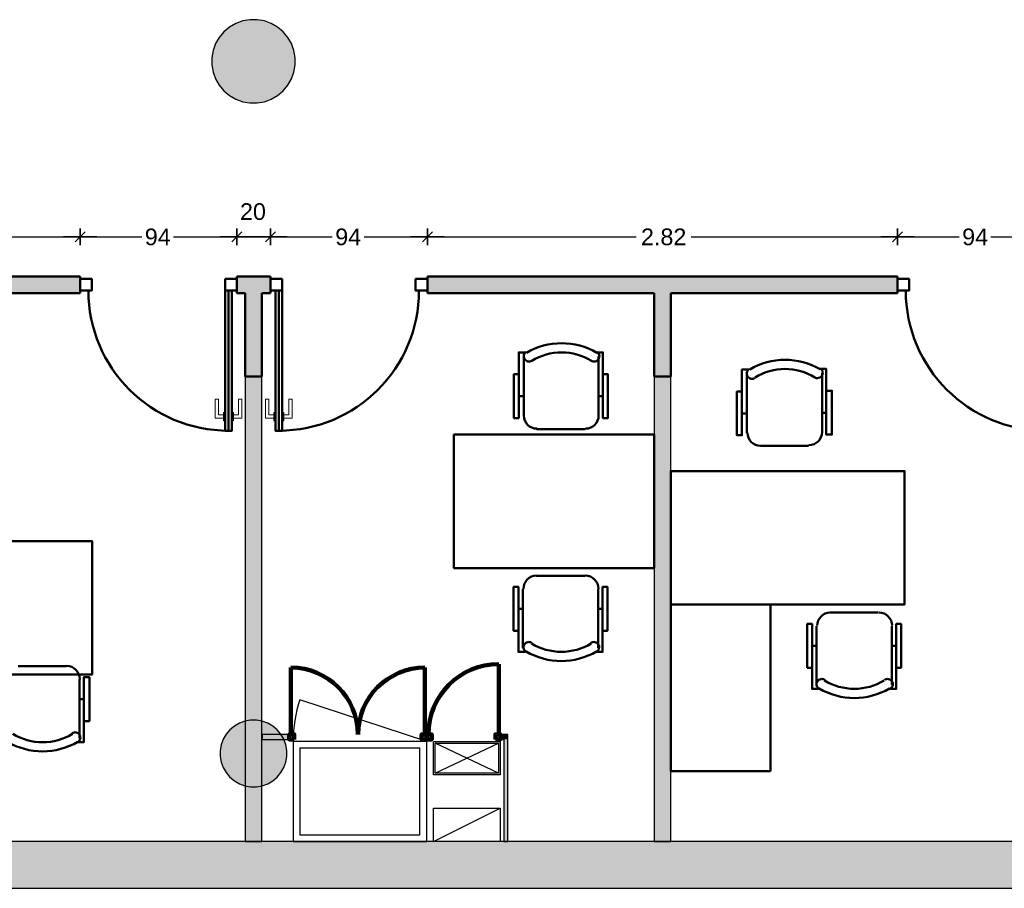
# Model space of a CAD drawing. Header units: metres. Extents: x -1 to 430, y -6 to 31.
# Tile 10 of 19: x 404.44 to 410.34, y 12.84 to 18.05. Entities that reach past the tile are written whole.
import ezdxf

# ---------------------------------------------------------------- set-up
doc = ezdxf.new("R2010")
doc.units = ezdxf.units.M
doc.header["$PDMODE"] = 65
doc.linetypes.add('CONTINUA', pattern=[0])
doc.linetypes.add('VERDECKT', pattern=[9.525, 6.35, -3.175])
for name, color, linetype, lineweight in [('3D P1 MURS EXISTENTS', 7, 'CONTINUA', 25), ('3D P1 MURS NOUS', 7, 'CONTINUA', 25), ('3D P1 PILAR', 7, 'CONTINUA', 25), ('P1 ESCALES 2D', 7, 'CONTINUA', 25), ('P1 MAMPARES', 7, 'CONTINUA', 25), ('P1 MOBLES', 7, 'CONTINUA', 25)]:
    doc.layers.add(name, color=color, linetype=linetype, lineweight=lineweight)
doc.styles.add('ARIAL', font='arial.ttf')
doc.dimstyles.new('DIMSTYLE_5', dxfattribs={"dimtxt": 0.1, "dimasz": 0.1, "dimexe": 0, "dimexo": 1e-06, "dimgap": 0.05, "dimtad": 0, "dimdec": 0, "dimlfac": 100, "dimrnd": 1, "dimzin": 4, "dimdsep": 46, "dimtxsty": 'ARIAL', "dimblk1": 'ALL_ML_STRICH', "dimblk2": 'ALL_ML_STRICH', "dimsah": 1, "dimcen": 0, "dimse1": 1, "dimse2": 1, "dimclrd": 2, "dimclre": 2, "dimclrt": 2, "dimadec": 0, "dimazin": 0, "dimtfac": 1, "dimtdec": 0, "dimtix": 1, "dimtmove": 2, "dimatfit": 3, "dimfxl": 0, "dimtzin": 0, "dimlwd": 0, "dimlwe": 35, "dimarcsym": 0})
doc.dimstyles.new('DIMSTYLE_6', dxfattribs={"dimtxt": 0.1, "dimasz": 0.1, "dimexe": 0, "dimexo": 1e-06, "dimgap": 0.05, "dimtad": 0, "dimrnd": 0.01, "dimzin": 4, "dimdsep": 46, "dimtxsty": 'ARIAL', "dimblk1": 'ALL_ML_STRICH', "dimblk2": 'ALL_ML_STRICH', "dimsah": 1, "dimcen": 0, "dimse1": 1, "dimse2": 1, "dimclrd": 2, "dimclre": 2, "dimclrt": 2, "dimadec": 0, "dimazin": 0, "dimtfac": 1, "dimtdec": 0, "dimtix": 1, "dimtmove": 2, "dimatfit": 3, "dimfxl": 0, "dimtzin": 0, "dimlwd": 0, "dimlwe": 35, "dimarcsym": 0})
doc.dimstyles.new('DIMSTYLE_7', dxfattribs={"dimtxt": 0.1, "dimasz": 0.1, "dimexe": 0, "dimexo": 1e-06, "dimgap": 0.05, "dimtad": 2, "dimdec": 0, "dimlfac": 100, "dimrnd": 1, "dimzin": 4, "dimdsep": 46, "dimtxsty": 'ARIAL', "dimblk1": 'ALL_ML_STRICH', "dimblk2": 'ALL_ML_STRICH', "dimsah": 1, "dimcen": 0, "dimse1": 1, "dimse2": 1, "dimclrd": 2, "dimclre": 2, "dimclrt": 2, "dimadec": 0, "dimazin": 0, "dimtfac": 1, "dimtdec": 0, "dimtix": 1, "dimtmove": 2, "dimatfit": 3, "dimfxl": 0, "dimtvp": 1.2, "dimtzin": 0, "dimlwd": 0, "dimlwe": 35, "dimarcsym": 0})

# ---------------------------------------------------------------- blocks, each defined once
blk = doc.blocks.new('_CLOSEDFILLED')
at = {"color": 0, "linetype": 'ByBlock', "lineweight": -2}
blk.add_solid([(-1, 0), (0, 0), (-1, 0)], dxfattribs=at)
blk = doc.blocks.new('ALL_ML_STRICH')
at = {"color": 0, "linetype": 'ByBlock', "lineweight": -2}
for p, q in [((-1, 0), (0.5, 0)), ((-0.3, -0.3), (0.3, 0.3)), ((0, -0.5), (0, 0.5))]:
    blk.add_line(p, q, dxfattribs=at)
blk = doc.blocks.new('*D36')
at = {"layer": 'DEFPOINTS', "color": 2, "linetype": 'CONTINUA', "lineweight": 35, "transparency": 33554687}
for p in [(403.3752, 16.7461), (403.3752, 16.5095), (404.7972, 16.5095)]:
    blk.add_point(p, dxfattribs=at)
at = {"layer": 'P1 MAMPARES', "color": 2, "linetype": 'CONTINUA', "lineweight": -2, "transparency": 33554687}
for p, q in [((403.3752, 16.7461), (403.9289, 16.7461)), ((404.2589, 16.7461), (404.7972, 16.7461))]:
    blk.add_line(p, q, dxfattribs=at)
at = {"layer": 'P1 MAMPARES', "color": 2, "linetype": 'CONTINUA', "lineweight": 35, "transparency": 33554687, "xscale": 0.1, "yscale": 0.1, "zscale": 0.1, "rotation": 180}
blk.add_blockref('ALL_ML_STRICH', (403.3752, 16.7461), dxfattribs=at)
at = {"layer": 'P1 MAMPARES', "color": 2, "linetype": 'CONTINUA', "lineweight": 35, "transparency": 33554687, "xscale": 0.1, "yscale": 0.1, "zscale": 0.1}
blk.add_blockref('ALL_ML_STRICH', (404.7972, 16.7461), dxfattribs=at)
at = {"layer": 'P1 MAMPARES', "color": 2, "linetype": 'CONTINUA', "lineweight": 35, "transparency": 33554687, "insert": (404.0939, 16.7461), "char_height": 0.1, "width": 0.4, "attachment_point": 5, "style": 'ARIAL'}
blk.add_mtext('\\A1;{\\A1;{1.42\\H0.066000;\\S^ ;}}', dxfattribs=at)
blk = doc.blocks.new('*D37')
at = {"layer": 'DEFPOINTS', "color": 2, "linetype": 'CONTINUA', "lineweight": 35, "transparency": 33554687}
for p in [(404.7972, 16.7461), (404.7972, 16.5095), (405.7372, 16.5095)]:
    blk.add_point(p, dxfattribs=at)
at = {"layer": 'P1 MAMPARES', "color": 2, "linetype": 'CONTINUA', "lineweight": -2, "transparency": 33554687}
for p, q in [((404.7972, 16.7461), (405.1679, 16.7461)), ((405.3579, 16.7461), (405.7372, 16.7461))]:
    blk.add_line(p, q, dxfattribs=at)
at = {"layer": 'P1 MAMPARES', "color": 2, "linetype": 'CONTINUA', "lineweight": 35, "transparency": 33554687, "xscale": 0.1, "yscale": 0.1, "zscale": 0.1, "rotation": 180}
blk.add_blockref('ALL_ML_STRICH', (404.7972, 16.7461), dxfattribs=at)
at = {"layer": 'P1 MAMPARES', "color": 2, "linetype": 'CONTINUA', "lineweight": 35, "transparency": 33554687, "xscale": 0.1, "yscale": 0.1, "zscale": 0.1}
blk.add_blockref('ALL_ML_STRICH', (405.7372, 16.7461), dxfattribs=at)
at = {"layer": 'P1 MAMPARES', "color": 2, "linetype": 'CONTINUA', "lineweight": 35, "transparency": 33554687, "insert": (405.2629, 16.7461), "char_height": 0.1, "width": 0.2, "attachment_point": 5, "style": 'ARIAL'}
blk.add_mtext('\\A1;{94}', dxfattribs=at)
blk = doc.blocks.new('*D38')
at = {"layer": 'DEFPOINTS', "color": 2, "linetype": 'CONTINUA', "lineweight": 35, "transparency": 33554687}
for p in [(405.7372, 16.7461), (405.7372, 16.5095), (405.9383, 16.5095)]:
    blk.add_point(p, dxfattribs=at)
at = {"layer": 'P1 MAMPARES', "color": 2, "linetype": 'CONTINUA', "lineweight": -2, "transparency": 33554687}
blk.add_line((405.7372, 16.7461), (405.9383, 16.7461), dxfattribs=at)
at = {"layer": 'P1 MAMPARES', "color": 2, "linetype": 'CONTINUA', "lineweight": 35, "transparency": 33554687, "xscale": 0.1, "yscale": 0.1, "zscale": 0.1, "rotation": 180}
blk.add_blockref('ALL_ML_STRICH', (405.7372, 16.7461), dxfattribs=at)
at = {"layer": 'P1 MAMPARES', "color": 2, "linetype": 'CONTINUA', "lineweight": 35, "transparency": 33554687, "xscale": 0.1, "yscale": 0.1, "zscale": 0.1}
blk.add_blockref('ALL_ML_STRICH', (405.9383, 16.7461), dxfattribs=at)
at = {"layer": 'P1 MAMPARES', "color": 2, "linetype": 'CONTINUA', "lineweight": 35, "transparency": 33554687, "insert": (405.8334, 16.8978), "char_height": 0.1, "width": 0.2, "attachment_point": 5, "style": 'ARIAL'}
blk.add_mtext('\\A1;{20}', dxfattribs=at)
blk = doc.blocks.new('*D39')
at = {"layer": 'DEFPOINTS', "color": 2, "linetype": 'CONTINUA', "lineweight": 35, "transparency": 33554687}
for p in [(405.9383, 16.7461), (405.9383, 16.5095), (406.8783, 16.5095)]:
    blk.add_point(p, dxfattribs=at)
at = {"layer": 'P1 MAMPARES', "color": 2, "linetype": 'CONTINUA', "lineweight": -2, "transparency": 33554687}
for p, q in [((405.9383, 16.7461), (406.309, 16.7461)), ((406.499, 16.7461), (406.8783, 16.7461))]:
    blk.add_line(p, q, dxfattribs=at)
at = {"layer": 'P1 MAMPARES', "color": 2, "linetype": 'CONTINUA', "lineweight": 35, "transparency": 33554687, "xscale": 0.1, "yscale": 0.1, "zscale": 0.1, "rotation": 180}
blk.add_blockref('ALL_ML_STRICH', (405.9383, 16.7461), dxfattribs=at)
at = {"layer": 'P1 MAMPARES', "color": 2, "linetype": 'CONTINUA', "lineweight": 35, "transparency": 33554687, "xscale": 0.1, "yscale": 0.1, "zscale": 0.1}
blk.add_blockref('ALL_ML_STRICH', (406.8783, 16.7461), dxfattribs=at)
at = {"layer": 'P1 MAMPARES', "color": 2, "linetype": 'CONTINUA', "lineweight": 35, "transparency": 33554687, "insert": (406.404, 16.7461), "char_height": 0.1, "width": 0.2, "attachment_point": 5, "style": 'ARIAL'}
blk.add_mtext('\\A1;{94}', dxfattribs=at)
blk = doc.blocks.new('*D40')
at = {"layer": 'DEFPOINTS', "color": 2, "linetype": 'CONTINUA', "lineweight": 35, "transparency": 33554687}
for p in [(406.8783, 16.7461), (406.8783, 16.5095), (409.695, 16.5095)]:
    blk.add_point(p, dxfattribs=at)
at = {"layer": 'P1 MAMPARES', "color": 2, "linetype": 'CONTINUA', "lineweight": -2, "transparency": 33554687}
for p, q in [((406.8783, 16.7461), (408.1294, 16.7461)), ((408.4594, 16.7461), (409.695, 16.7461))]:
    blk.add_line(p, q, dxfattribs=at)
at = {"layer": 'P1 MAMPARES', "color": 2, "linetype": 'CONTINUA', "lineweight": 35, "transparency": 33554687, "xscale": 0.1, "yscale": 0.1, "zscale": 0.1, "rotation": 180}
blk.add_blockref('ALL_ML_STRICH', (406.8783, 16.7461), dxfattribs=at)
at = {"layer": 'P1 MAMPARES', "color": 2, "linetype": 'CONTINUA', "lineweight": 35, "transparency": 33554687, "xscale": 0.1, "yscale": 0.1, "zscale": 0.1}
blk.add_blockref('ALL_ML_STRICH', (409.695, 16.7461), dxfattribs=at)
at = {"layer": 'P1 MAMPARES', "color": 2, "linetype": 'CONTINUA', "lineweight": 35, "transparency": 33554687, "insert": (408.2944, 16.7461), "char_height": 0.1, "width": 0.4, "attachment_point": 5, "style": 'ARIAL'}
blk.add_mtext('\\A1;{\\A1;{2.82\\H0.066000;\\S^ ;}}', dxfattribs=at)
blk = doc.blocks.new('*D41')
at = {"layer": 'DEFPOINTS', "color": 2, "linetype": 'CONTINUA', "lineweight": 35, "transparency": 33554687}
for p in [(409.695, 16.7461), (409.695, 16.5095), (410.635, 16.5095)]:
    blk.add_point(p, dxfattribs=at)
at = {"layer": 'P1 MAMPARES', "color": 2, "linetype": 'CONTINUA', "lineweight": -2, "transparency": 33554687}
for p, q in [((409.695, 16.7461), (410.0657, 16.7461)), ((410.2557, 16.7461), (410.635, 16.7461))]:
    blk.add_line(p, q, dxfattribs=at)
at = {"layer": 'P1 MAMPARES', "color": 2, "linetype": 'CONTINUA', "lineweight": 35, "transparency": 33554687, "xscale": 0.1, "yscale": 0.1, "zscale": 0.1, "rotation": 180}
blk.add_blockref('ALL_ML_STRICH', (409.695, 16.7461), dxfattribs=at)
at = {"layer": 'P1 MAMPARES', "color": 2, "linetype": 'CONTINUA', "lineweight": 35, "transparency": 33554687, "xscale": 0.1, "yscale": 0.1, "zscale": 0.1}
blk.add_blockref('ALL_ML_STRICH', (410.635, 16.7461), dxfattribs=at)
at = {"layer": 'P1 MAMPARES', "color": 2, "linetype": 'CONTINUA', "lineweight": 35, "transparency": 33554687, "insert": (410.1607, 16.7461), "char_height": 0.1, "width": 0.2, "attachment_point": 5, "style": 'ARIAL'}
blk.add_mtext('\\A1;{94}', dxfattribs=at)

msp = doc.modelspace()

# ---------------------------------------------------------------- hatches: boundary and pattern name
at = {"layer": '3D P1 MURS EXISTENTS', "linetype": 'CONTINUA', "lineweight": 18, "true_color": 0xa0a0a0, "transparency": 33554687}
msp.add_hatch(color=253, dxfattribs=at).paths.add_polyline_path([(398.2417, 12.8406), (423.6575, 12.8406), (423.7155, 13.1206), (398.2972, 13.1206)])
at = {"layer": '3D P1 MURS NOUS', "linetype": 'CONTINUA', "lineweight": 18, "true_color": 0x006e00, "transparency": 33554687}
for points in [[(405.7872, 15.9095), (405.7872, 13.1206), (405.8872, 13.1206), (405.8872, 15.9095)], [(408.2373, 15.9095), (408.2373, 13.1206), (408.3373, 13.1206), (408.3373, 15.9095)]]:
    msp.add_hatch(color=96, dxfattribs=at).paths.add_polyline_path(points)
at = {"layer": '3D P1 MURS NOUS', "linetype": 'CONTINUA', "lineweight": 18, "transparency": 33554687}
for points in [[(406.0511, 13.7631), (405.8889, 13.7631), (405.8889, 13.7331), (406.0511, 13.7331)], [(406.8744, 13.7331), (406.8744, 13.7631), (406.8738, 13.7631), (406.8738, 13.7331)], [(407.3616, 13.7631), (407.3163, 13.7631), (407.3163, 13.7331), (407.3616, 13.7331)], [(407.3616, 13.1206), (407.3616, 13.7331), (407.3366, 13.7331), (407.3366, 13.1206)]]:
    msp.add_hatch(color=240, dxfattribs=at).paths.add_polyline_path(points)
at = {"layer": '3D P1 PILAR', "linetype": 'CONTINUA', "lineweight": 18, "transparency": 33554687}
for points in [[(405.8588, 18.0491), (405.8151, 18.0491), (405.7721, 18.0416), (405.7311, 18.0266), (405.6932, 18.0048), (405.6598, 17.9767), (405.6317, 17.9432), (405.6098, 17.9054), (405.5949, 17.8643), (405.5873, 17.8213), (405.5873, 17.7776), (405.5949, 17.7346), (405.6098, 17.6935), (405.6317, 17.6557), (405.6598, 17.6222), (405.6932, 17.5942), (405.7311, 17.5723), (405.7721, 17.5574), (405.8151, 17.5498), (405.8588, 17.5498), (405.9019, 17.5574), (405.9429, 17.5723), (405.9807, 17.5942), (406.0142, 17.6222), (406.0423, 17.6557), (406.0641, 17.6935), (406.0791, 17.7346), (406.0867, 17.7776), (406.0867, 17.8213), (406.0791, 17.8643), (406.0641, 17.9054), (406.0423, 17.9432), (406.0142, 17.9767), (405.9807, 18.0048), (405.9429, 18.0266), (405.9019, 18.0416)], [(405.8545, 13.8492), (405.8195, 13.8492), (405.7851, 13.8431), (405.7522, 13.8312), (405.722, 13.8137), (405.6952, 13.7912), (405.6727, 13.7645), (405.6553, 13.7342), (405.6433, 13.7014), (405.6372, 13.6669), (405.6372, 13.632), (405.6433, 13.5976), (405.6553, 13.5647), (405.6727, 13.5345), (405.6952, 13.5077), (405.722, 13.4852), (405.7522, 13.4677), (405.7851, 13.4558), (405.8195, 13.4497), (405.8545, 13.4497), (405.8889, 13.4558), (405.9217, 13.4677), (405.952, 13.4852), (405.9788, 13.5077), (406.0012, 13.5345), (406.0187, 13.5647), (406.0307, 13.5976), (406.0367, 13.632), (406.0367, 13.6669), (406.0307, 13.7014), (406.0187, 13.7342), (406.0012, 13.7645), (405.9788, 13.7912), (405.952, 13.8137), (405.9217, 13.8312), (405.8889, 13.8431)]]:
    msp.add_hatch(color=9, dxfattribs=at).paths.add_polyline_path(points)
at = {"layer": 'P1 MAMPARES', "linetype": 'VERDECKT', "lineweight": 25, "transparency": 33554687}
h = msp.add_hatch(color=180, dxfattribs=at)
h.paths.add_polyline_path([(403.3696, 16.4095), (403.3696, 15.9095), (403.4696, 15.9095), (403.4696, 16.4095), (404.7972, 16.4095), (404.7972, 16.5095), (403.3752, 16.5095), (403.364, 16.4101)])
h.paths.add_polyline_path([(403.3696, 16.4095), (403.3878, 16.4095), (403.3898, 16.4092)], flags=16)
for points in [[(405.9383, 16.5095), (405.7372, 16.5095), (405.7372, 16.4095), (405.7872, 16.4095), (405.7872, 15.9095), (405.8872, 15.9095), (405.8872, 16.4095), (405.9383, 16.4095)], [(406.8783, 16.4095), (408.2373, 16.4095), (408.2373, 15.9095), (408.3373, 15.9095), (408.3373, 16.4095), (409.695, 16.4095), (409.695, 16.5095), (406.8783, 16.5095)]]:
    msp.add_hatch(color=180, dxfattribs=at).paths.add_polyline_path(points)

# ---------------------------------------------------------------- linework, layer by layer
at = {"layer": '3D P1 MURS EXISTENTS', "color": 7, "linetype": 'CONTINUA', "lineweight": 25, "transparency": 33554687}
for p, q in [((423.7155, 13.1206), (398.2972, 13.1206)), ((398.2417, 12.8406), (423.6575, 12.8406))]:
    msp.add_line(p, q, dxfattribs=at)
at = {"layer": '3D P1 MURS NOUS', "color": 4, "linetype": 'CONTINUA', "lineweight": 50, "transparency": 33554687}
for p, q in [((404.7972, 16.5095), (403.3752, 16.5095)), ((404.7972, 16.5095), (404.7972, 16.4095)), ((405.7372, 16.4095), (405.7372, 16.5095)), ((405.9383, 16.5095), (405.7372, 16.5095)), ((405.9383, 16.5095), (405.9383, 16.4095)), ((406.8783, 16.4095), (406.8783, 16.5095)), ((409.695, 16.5095), (406.8783, 16.5095)), ((409.695, 16.5095), (409.695, 16.4095)), ((403.4696, 16.4095), (404.7972, 16.4095)), ((405.6872, 16.4245), (405.6872, 15.5845)), ((405.7372, 16.4095), (405.7872, 16.4095)), ((405.7872, 16.4095), (405.7872, 15.9095)), ((405.8872, 16.4095), (405.9383, 16.4095)), ((405.8872, 15.9095), (405.8872, 16.4095)), ((405.9883, 16.4245), (405.9883, 15.5845)), ((406.8783, 16.4095), (408.2373, 16.4095)), ((408.2373, 16.4095), (408.2373, 15.9095)), ((408.3373, 16.4095), (409.695, 16.4095)), ((408.3373, 15.9095), (408.3373, 16.4095)), ((405.7872, 15.9095), (405.8872, 15.9095)), ((408.2373, 15.9095), (408.3373, 15.9095))]:
    msp.add_line(p, q, dxfattribs=at)
at = {"layer": '3D P1 MURS NOUS', "color": 7, "linetype": 'CONTINUA', "lineweight": 25, "transparency": 33554687}
for p, q in [((405.7872, 15.9095), (405.7872, 13.1206)), ((405.8872, 15.9095), (405.7872, 15.9095)), ((405.8872, 13.1206), (405.8872, 15.9095)), ((408.2373, 15.9095), (408.2373, 13.1206)), ((408.3373, 15.9095), (408.2373, 15.9095)), ((408.3373, 13.1206), (408.3373, 15.9095)), ((406.0511, 13.7631), (405.8889, 13.7631)), ((405.8889, 13.7631), (405.8889, 13.7331)), ((406.0511, 13.7631), (406.0511, 13.7331)), ((406.8738, 13.7331), (406.8738, 13.7631)), ((406.8744, 13.7631), (406.8738, 13.7631)), ((406.8744, 13.7631), (406.8744, 13.7331)), ((407.3163, 13.7331), (407.3163, 13.7631)), ((407.3616, 13.7631), (407.3163, 13.7631)), ((407.3616, 13.7331), (407.3616, 13.7631)), ((405.8889, 13.7331), (406.0511, 13.7331)), ((406.8738, 13.7331), (406.8744, 13.7331)), ((407.3163, 13.7331), (407.3366, 13.7331)), ((407.3366, 13.7331), (407.3366, 13.1206)), ((407.3616, 13.1206), (407.3616, 13.7331)), ((405.7872, 13.1206), (405.8872, 13.1206)), ((407.3366, 13.1206), (407.3616, 13.1206)), ((408.2373, 13.1206), (408.3373, 13.1206))]:
    msp.add_line(p, q, dxfattribs=at)
at = {"layer": '3D P1 MURS NOUS', "color": 240, "linetype": 'CONTINUA', "lineweight": 140, "transparency": 33554687}
for p, q in [((406.0611, 13.7631), (406.0611, 14.164)), ((406.8638, 13.7631), (406.8638, 14.164)), ((407.3063, 13.7631), (407.3063, 14.1851))]:
    msp.add_line(p, q, dxfattribs=at)
at = {"layer": '3D P1 MURS NOUS', "color": 4, "linetype": 'CONTINUA', "lineweight": 50, "transparency": 33554687}
for points in [[(404.7972, 16.4945), (404.8672, 16.4945), (404.8672, 16.4245), (404.7972, 16.4245), (404.7972, 16.4945)], [(405.6672, 16.4945), (405.7372, 16.4945), (405.7372, 16.4245), (405.6672, 16.4245), (405.6672, 16.4945)], [(406.0083, 16.4945), (405.9383, 16.4945), (405.9383, 16.4245), (406.0083, 16.4245), (406.0083, 16.4945)], [(406.8783, 16.4945), (406.8083, 16.4945), (406.8083, 16.4245), (406.8783, 16.4245), (406.8783, 16.4945)], [(409.695, 16.4945), (409.765, 16.4945), (409.765, 16.4245), (409.695, 16.4245), (409.695, 16.4945)]]:
    msp.add_lwpolyline(points, close=True, dxfattribs=at)
at = {"layer": '3D P1 MURS NOUS', "color": 240, "linetype": 'CONTINUA', "lineweight": 140, "transparency": 33554687}
for points in [[(406.0811, 13.7331), (406.0511, 13.7331), (406.0511, 13.7631), (406.0811, 13.7631), (406.0811, 13.7331)], [(406.8738, 13.7331), (406.8438, 13.7331), (406.8438, 13.7631), (406.8738, 13.7631), (406.8738, 13.7331)], [(406.8744, 13.7331), (406.9044, 13.7331), (406.9044, 13.7631), (406.8744, 13.7631), (406.8744, 13.7331)], [(407.2863, 13.7331), (407.3163, 13.7331), (407.3163, 13.7631), (407.2863, 13.7631), (407.2863, 13.7331)]]:
    msp.add_lwpolyline(points, close=True, dxfattribs=at)
at = {"layer": '3D P1 MURS NOUS', "color": 4, "linetype": 'CONTINUA', "lineweight": 50, "transparency": 33554687}
for centre, start, end in [((405.6872, 16.4245), 180, 270), ((405.9883, 16.4245), 270, 0), ((410.585, 16.4245), 180, 270)]:
    msp.add_arc(centre, 0.84, start, end, dxfattribs=at)
at = {"layer": '3D P1 MURS NOUS', "color": 240, "linetype": 'CONTINUA', "lineweight": 140, "transparency": 33554687}
for centre, radius, start, end in [((406.0611, 13.7631), 0.4008, 0, 90), ((406.8638, 13.7631), 0.4008, 90, 180), ((407.3063, 13.7631), 0.4219, 90, 180)]:
    msp.add_arc(centre, radius, start, end, dxfattribs=at)
at = {"layer": '3D P1 PILAR', "color": 7, "linetype": 'CONTINUA', "lineweight": 25, "transparency": 33554687}
for p, q in [((405.6932, 18.0048), (405.6598, 17.9767)), ((405.7311, 18.0266), (405.6932, 18.0048)), ((405.7721, 18.0416), (405.7311, 18.0266)), ((405.8151, 18.0491), (405.7721, 18.0416)), ((405.8588, 18.0491), (405.8151, 18.0491)), ((405.9019, 18.0416), (405.8588, 18.0491)), ((405.9429, 18.0266), (405.9019, 18.0416)), ((405.9807, 18.0048), (405.9429, 18.0266)), ((406.0142, 17.9767), (405.9807, 18.0048)), ((405.6317, 17.9432), (405.6098, 17.9054)), ((405.6598, 17.9767), (405.6317, 17.9432)), ((406.0423, 17.9432), (406.0142, 17.9767)), ((406.0641, 17.9054), (406.0423, 17.9432)), ((405.6098, 17.9054), (405.5949, 17.8643)), ((406.0791, 17.8643), (406.0641, 17.9054)), ((405.5949, 17.8643), (405.5873, 17.8213)), ((405.5873, 17.8213), (405.5873, 17.7776)), ((406.0867, 17.8213), (406.0791, 17.8643)), ((406.0867, 17.7776), (406.0867, 17.8213)), ((405.5873, 17.7776), (405.5949, 17.7346)), ((406.0791, 17.7346), (406.0867, 17.7776)), ((405.5949, 17.7346), (405.6098, 17.6935)), ((406.0641, 17.6935), (406.0791, 17.7346)), ((405.6098, 17.6935), (405.6317, 17.6557)), ((405.6317, 17.6557), (405.6598, 17.6222)), ((406.0142, 17.6222), (406.0423, 17.6557)), ((406.0423, 17.6557), (406.0641, 17.6935)), ((405.6598, 17.6222), (405.6932, 17.5942)), ((405.6932, 17.5942), (405.7311, 17.5723)), ((405.9429, 17.5723), (405.9807, 17.5942)), ((405.9807, 17.5942), (406.0142, 17.6222)), ((405.7311, 17.5723), (405.7721, 17.5574)), ((405.7721, 17.5574), (405.8151, 17.5498)), ((405.8151, 17.5498), (405.8588, 17.5498)), ((405.8588, 17.5498), (405.9019, 17.5574)), ((405.9019, 17.5574), (405.9429, 17.5723)), ((405.722, 13.8137), (405.6952, 13.7912)), ((405.7522, 13.8312), (405.722, 13.8137)), ((405.7851, 13.8431), (405.7522, 13.8312)), ((405.8195, 13.8492), (405.7851, 13.8431)), ((405.8545, 13.8492), (405.8195, 13.8492)), ((405.8889, 13.8431), (405.8545, 13.8492)), ((405.9217, 13.8312), (405.8889, 13.8431)), ((405.952, 13.8137), (405.9217, 13.8312)), ((405.9788, 13.7912), (405.952, 13.8137)), ((405.6727, 13.7645), (405.6553, 13.7342)), ((405.6952, 13.7912), (405.6727, 13.7645)), ((406.0012, 13.7645), (405.9788, 13.7912)), ((406.0187, 13.7342), (406.0012, 13.7645)), ((405.6433, 13.7014), (405.6372, 13.6669)), ((405.6553, 13.7342), (405.6433, 13.7014)), ((406.0307, 13.7014), (406.0187, 13.7342)), ((406.0367, 13.6669), (406.0307, 13.7014)), ((405.6372, 13.6669), (405.6372, 13.632)), ((405.6372, 13.632), (405.6433, 13.5976)), ((406.0307, 13.5976), (406.0367, 13.632)), ((406.0367, 13.632), (406.0367, 13.6669)), ((405.6433, 13.5976), (405.6553, 13.5647)), ((406.0187, 13.5647), (406.0307, 13.5976)), ((405.6553, 13.5647), (405.6727, 13.5345)), ((405.6727, 13.5345), (405.6952, 13.5077)), ((405.9788, 13.5077), (406.0012, 13.5345)), ((406.0012, 13.5345), (406.0187, 13.5647)), ((405.6952, 13.5077), (405.722, 13.4852)), ((405.722, 13.4852), (405.7522, 13.4677)), ((405.7522, 13.4677), (405.7851, 13.4558)), ((405.7851, 13.4558), (405.8195, 13.4497)), ((405.8545, 13.4497), (405.8889, 13.4558)), ((405.8889, 13.4558), (405.9217, 13.4677)), ((405.9217, 13.4677), (405.952, 13.4852)), ((405.952, 13.4852), (405.9788, 13.5077)), ((405.8195, 13.4497), (405.8545, 13.4497))]:
    msp.add_line(p, q, dxfattribs=at)
at = {"layer": 'P1 ESCALES 2D', "color": 7, "lineweight": 25, "transparency": 33554687}
msp.add_line((406.8743, 13.7206), (406.1147, 13.9716), dxfattribs=at)
at = {"layer": 'P1 ESCALES 2D', "linetype": 'CONTINUA', "lineweight": 25, "transparency": 33554687}
for p, q in [((406.9243, 13.5306), (407.3043, 13.7106)), ((407.3043, 13.5306), (406.9243, 13.7106)), ((406.9143, 13.1206), (407.3143, 13.3206))]:
    msp.add_line(p, q, dxfattribs=at)
at = {"layer": 'P1 ESCALES 2D', "color": 7, "lineweight": 25, "transparency": 33554687}
for points in [[(406.0743, 13.1206), (406.8743, 13.1206), (406.8743, 13.7206), (406.0743, 13.7206), (406.0743, 13.1206)], [(406.1143, 13.1606), (406.8343, 13.1606), (406.8343, 13.6806), (406.1143, 13.6806), (406.1143, 13.1606)]]:
    msp.add_lwpolyline(points, close=True, dxfattribs=at)
at = {"layer": 'P1 ESCALES 2D', "linetype": 'CONTINUA', "lineweight": 25, "transparency": 33554687}
for points in [[(407.3143, 13.5206), (406.9143, 13.5206), (406.9143, 13.7206), (407.3143, 13.7206), (407.3143, 13.5206)], [(407.3143, 13.1206), (406.9143, 13.1206), (406.9143, 13.3206), (407.3143, 13.3206), (407.3143, 13.1206)]]:
    msp.add_lwpolyline(points, close=True, dxfattribs=at)
at = {"layer": 'P1 ESCALES 2D', "color": 7, "linetype": 'CONTINUA', "lineweight": 25, "transparency": 33554687}
msp.add_lwpolyline([(407.3043, 13.5306), (406.9243, 13.5306), (406.9243, 13.7106), (407.3043, 13.7106), (407.3043, 13.5306)], close=True, dxfattribs=at)
at = {"layer": 'P1 ESCALES 2D', "color": 7, "lineweight": 25, "transparency": 33554687}
msp.add_arc((406.8743, 13.7206), 0.8, 161.71914, 180, dxfattribs=at)
at = {"layer": 'P1 MAMPARES', "color": 4, "linetype": 'CONTINUA', "lineweight": 50, "transparency": 33554687}
for points in [[(404.7972, 16.4945), (404.8672, 16.4945), (404.8672, 16.4245), (404.7972, 16.4245), (404.7972, 16.4945)], [(405.6672, 16.4945), (405.7372, 16.4945), (405.7372, 16.4245), (405.6672, 16.4245), (405.6672, 16.4945)], [(406.0083, 16.4945), (405.9383, 16.4945), (405.9383, 16.4245), (406.0083, 16.4245), (406.0083, 16.4945)], [(406.8783, 16.4945), (406.8083, 16.4945), (406.8083, 16.4245), (406.8783, 16.4245), (406.8783, 16.4945)], [(409.695, 16.4945), (409.765, 16.4945), (409.765, 16.4245), (409.695, 16.4245), (409.695, 16.4945)], [(405.6672, 15.5845), (405.6672, 16.4245), (405.6872, 16.4245), (405.7072, 16.4245), (405.7072, 15.5845), (405.6872, 15.5845), (405.6672, 15.5845)], [(406.0083, 15.5845), (406.0083, 16.4245), (405.9883, 16.4245), (405.9683, 16.4245), (405.9683, 15.5845), (405.9883, 15.5845), (406.0083, 15.5845)]]:
    msp.add_lwpolyline(points, close=True, dxfattribs=at)
at = {"layer": 'P1 MAMPARES', "color": 40, "linetype": 'CONTINUA', "lineweight": 18, "transparency": 33554687}
for points in [[(405.6572, 15.6595), (405.6572, 15.6795), (405.6272, 15.6795), (405.6272, 15.7745), (405.6072, 15.7745), (405.6072, 15.6595), (405.6572, 15.6595)], [(405.7172, 15.6595), (405.7172, 15.6795), (405.7472, 15.6795), (405.7472, 15.7745), (405.7672, 15.7745), (405.7672, 15.6595), (405.7172, 15.6595)], [(405.9583, 15.6595), (405.9583, 15.6795), (405.9283, 15.6795), (405.9283, 15.7745), (405.9083, 15.7745), (405.9083, 15.6595), (405.9583, 15.6595)], [(406.0183, 15.6595), (406.0183, 15.6795), (406.0483, 15.6795), (406.0483, 15.7745), (406.0683, 15.7745), (406.0683, 15.6595), (406.0183, 15.6595)], [(405.6572, 15.6445), (405.6572, 15.6945), (405.6672, 15.6945), (405.6672, 15.6445), (405.6572, 15.6445)], [(405.7072, 15.6445), (405.7072, 15.6945), (405.7172, 15.6945), (405.7172, 15.6445), (405.7072, 15.6445)], [(405.9683, 15.6445), (405.9683, 15.6945), (405.9583, 15.6945), (405.9583, 15.6445), (405.9683, 15.6445)], [(406.0183, 15.6445), (406.0183, 15.6945), (406.0083, 15.6945), (406.0083, 15.6445), (406.0183, 15.6445)]]:
    msp.add_lwpolyline(points, close=True, dxfattribs=at)
at = {"layer": 'P1 MAMPARES', "color": 4, "linetype": 'CONTINUA', "lineweight": 50, "transparency": 33554687}
for centre, start, end in [((405.6872, 16.4245), 180, 270), ((405.9883, 16.4245), 270, 0), ((410.585, 16.4245), 180, 270)]:
    msp.add_arc(centre, 0.84, start, end, dxfattribs=at)
at = {"layer": 'P1 MOBLES', "color": 202, "linetype": 'CONTINUA', "lineweight": 50, "transparency": 33554687}
for p, q in [((407.4561, 15.6732), (407.4561, 16.0288)), ((407.9048, 16.0288), (407.9048, 15.6732)), ((409.2432, 15.9295), (409.2432, 15.574)), ((408.7924, 15.5697), (408.7924, 15.9253)), ((407.4265, 15.7918), (407.4561, 15.7918)), ((407.9302, 15.7918), (407.9048, 15.7918)), ((408.7628, 15.6883), (408.7924, 15.6883)), ((409.2686, 15.6925), (409.2432, 15.6925)), ((407.8244, 15.5928), (407.5323, 15.5928)), ((409.1628, 15.4935), (408.875, 15.4935)), ((407.8222, 14.7153), (407.5301, 14.7153)), ((407.4496, 14.6349), (407.4496, 14.2835)), ((407.9026, 14.2835), (407.9026, 14.6349)), ((407.4242, 14.5163), (407.4496, 14.5163)), ((407.928, 14.5163), (407.9026, 14.5163)), ((409.2898, 14.4935), (409.5819, 14.4935)), ((409.2094, 14.0617), (409.2094, 14.4131)), ((409.6623, 14.4131), (409.6623, 14.0617)), ((409.184, 14.2946), (409.2094, 14.2946)), ((409.6877, 14.2946), (409.6623, 14.2946)), ((404.4263, 14.1735), (404.7141, 14.1735)), ((404.7945, 14.0931), (404.7945, 13.7417)), ((404.8199, 13.9746), (404.7945, 13.9746))]:
    msp.add_line(p, q, dxfattribs=at)
for points in [[(407.4265, 15.923), (407.3968, 15.923), (407.3968, 15.6605), (407.4265, 15.6605), (407.4265, 16.0542), (407.4688, 16.0542)], [(407.4702, 16.0573), (407.4653, 16.0533), (407.4614, 16.0484), (407.4585, 16.043), (407.4567, 16.0373), (407.4561, 16.0312), (407.4566, 16.0252), (407.4584, 16.0192), (407.4613, 16.0135), (407.4653, 16.0086), (407.4701, 16.0046), (407.4755, 16.0017), (407.4812, 15.9999), (407.4872, 15.9992), (407.4933, 15.9997), (407.4993, 16.0013), (407.505, 16.0042)], [(407.8602, 16.0042), (407.8659, 16.0013), (407.8718, 15.9997), (407.8779, 15.9992), (407.8839, 15.9999), (407.8897, 16.0017), (407.8951, 16.0046), (407.8998, 16.0086), (407.9039, 16.0135), (407.9068, 16.0192), (407.9085, 16.0252), (407.9091, 16.0312), (407.9084, 16.0373), (407.9067, 16.043), (407.9038, 16.0484), (407.8999, 16.0533), (407.895, 16.0573)], [(407.9302, 15.923), (407.9599, 15.923), (407.9599, 15.6605), (407.9302, 15.6605), (407.9302, 16.0542), (407.8921, 16.0542)], [(408.7628, 15.8195), (408.7331, 15.8195), (408.7331, 15.557), (408.7628, 15.557), (408.7628, 15.9507), (408.8051, 15.9507)], [(408.8065, 15.9538), (408.8016, 15.9497), (408.7977, 15.9449), (408.7948, 15.9395), (408.793, 15.9337), (408.7924, 15.9277), (408.7929, 15.9216), (408.7947, 15.9157), (408.7976, 15.91), (408.8016, 15.9051), (408.8064, 15.9011), (408.8118, 15.8982), (408.8175, 15.8964), (408.8235, 15.8957), (408.8296, 15.8961), (408.8356, 15.8978), (408.8413, 15.9007)], [(409.1986, 15.9049), (409.2043, 15.902), (409.2103, 15.9004), (409.2163, 15.8999), (409.2223, 15.9006), (409.2281, 15.9024), (409.2335, 15.9053), (409.2383, 15.9093), (409.2423, 15.9143), (409.2452, 15.9199), (409.247, 15.9259), (409.2475, 15.9319), (409.2468, 15.938), (409.2451, 15.9438), (409.2422, 15.9492), (409.2383, 15.954), (409.2334, 15.958)], [(409.2686, 15.8237), (409.3025, 15.8237), (409.3025, 15.5613), (409.2686, 15.5613), (409.2686, 15.9549), (409.2305, 15.9549)], [(407.4561, 15.6754), (407.4577, 15.6596), (407.4623, 15.6449), (407.4695, 15.6316), (407.479, 15.62), (407.4906, 15.6104), (407.5039, 15.6032), (407.5186, 15.5986), (407.5344, 15.597)], [(407.8265, 15.597), (407.8423, 15.5986), (407.857, 15.6032), (407.8703, 15.6104), (407.8819, 15.62), (407.8915, 15.6316), (407.8987, 15.6449), (407.9032, 15.6596), (407.9048, 15.6754)], [(409.1649, 15.4978), (409.1807, 15.4993), (409.1954, 15.5039), (409.2087, 15.5111), (409.2203, 15.5207), (409.2299, 15.5323), (409.2371, 15.5456), (409.2417, 15.5603), (409.2432, 15.5761)], [(408.7966, 15.5718), (408.7982, 15.5561), (408.8028, 15.5414), (408.81, 15.5281), (408.8196, 15.5165), (408.8312, 15.5069), (408.8445, 15.4997), (408.8592, 15.4951), (408.875, 15.4935)], [(407.5327, 14.7157), (407.5169, 14.7141), (407.5022, 14.7095), (407.4889, 14.7023), (407.4774, 14.6927), (407.4678, 14.6811), (407.4606, 14.6678), (407.456, 14.6531), (407.4544, 14.6373)], [(407.9031, 14.6373), (407.9016, 14.6531), (407.897, 14.6678), (407.8898, 14.6811), (407.8802, 14.6927), (407.8686, 14.7023), (407.8553, 14.7095), (407.8406, 14.7141), (407.8248, 14.7157)], [(407.4242, 14.3851), (407.3946, 14.3851), (407.3946, 14.6476), (407.4242, 14.6476), (407.4242, 14.2581), (407.4666, 14.2581)], [(407.928, 14.3851), (407.9576, 14.3851), (407.9576, 14.6476), (407.928, 14.6476), (407.928, 14.2581), (407.8899, 14.2581)], [(409.2928, 14.4939), (409.277, 14.4923), (409.2623, 14.4877), (409.249, 14.4805), (409.2374, 14.471), (409.2278, 14.4594), (409.2206, 14.4461), (409.216, 14.4314), (409.2145, 14.4156)], [(409.6632, 14.4156), (409.6616, 14.4314), (409.657, 14.4461), (409.6498, 14.4594), (409.6402, 14.471), (409.6287, 14.4805), (409.6153, 14.4877), (409.6006, 14.4923), (409.5849, 14.4939)], [(409.184, 14.1633), (409.1543, 14.1633), (409.1543, 14.4258), (409.184, 14.4258), (409.184, 14.0363), (409.2221, 14.0363)], [(409.6877, 14.1633), (409.7174, 14.1633), (409.7174, 14.4258), (409.6877, 14.4258), (409.6877, 14.0363), (409.6454, 14.0363)], [(407.5033, 14.3127), (407.4976, 14.3156), (407.4916, 14.3173), (407.4856, 14.3177), (407.4795, 14.317), (407.4738, 14.3152), (407.4684, 14.3123), (407.4636, 14.3083), (407.4596, 14.3034), (407.4567, 14.2977), (407.4549, 14.2918), (407.4544, 14.2857), (407.455, 14.2797), (407.4568, 14.2739), (407.4597, 14.2685), (407.4636, 14.2637), (407.4685, 14.2596)], [(407.8933, 14.2596), (407.8982, 14.2637), (407.9021, 14.2685), (407.905, 14.2739), (407.9067, 14.2797), (407.9074, 14.2857), (407.9069, 14.2918), (407.9051, 14.2977), (407.9022, 14.3034), (407.8982, 14.3083), (407.8934, 14.3123), (407.888, 14.3152), (407.8823, 14.317), (407.8762, 14.3177), (407.8702, 14.3173), (407.8642, 14.3156), (407.8585, 14.3127)], [(404.7952, 14.0956), (404.7936, 14.1114), (404.789, 14.1261), (404.7818, 14.1394), (404.7723, 14.151), (404.7607, 14.1605), (404.7474, 14.1677), (404.7327, 14.1723), (404.7169, 14.1739)], [(404.8199, 13.8433), (404.8538, 13.8433), (404.8538, 14.1058), (404.8199, 14.1058), (404.8199, 13.7163), (404.7818, 13.7163)], [(409.2591, 14.0909), (409.2534, 14.0938), (409.2474, 14.0955), (409.2414, 14.096), (409.2353, 14.0953), (409.2296, 14.0934), (409.2242, 14.0905), (409.2194, 14.0866), (409.2154, 14.0816), (409.2125, 14.076), (409.2107, 14.07), (409.2102, 14.0639), (409.2109, 14.0579), (409.2126, 14.0521), (409.2155, 14.0467), (409.2194, 14.0419), (409.2243, 14.0378)], [(409.6533, 14.0378), (409.6583, 14.0419), (409.6622, 14.0467), (409.665, 14.0521), (409.6668, 14.0579), (409.6674, 14.0639), (409.6669, 14.07), (409.6652, 14.076), (409.6622, 14.0816), (409.6582, 14.0866), (409.6534, 14.0905), (409.6481, 14.0934), (409.6423, 14.0953), (409.6363, 14.096), (409.6302, 14.0955), (409.6242, 14.0938), (409.6185, 14.0909)], [(404.7854, 13.7178), (404.7903, 13.7219), (404.7942, 13.7267), (404.797, 13.7321), (404.7988, 13.7379), (404.7994, 13.7439), (404.7989, 13.75), (404.7972, 13.756), (404.7942, 13.7616), (404.7902, 13.7666), (404.7855, 13.7705), (404.7801, 13.7734), (404.7743, 13.7753), (404.7683, 13.776), (404.7622, 13.7755), (404.7562, 13.7738), (404.7506, 13.7709)]]:
    msp.add_lwpolyline(points, dxfattribs=at)
for points in [[(408.2373, 14.7612), (407.0373, 14.7612), (407.0373, 15.5613), (408.2373, 15.5613), (408.2373, 14.7612)], [(408.3373, 14.5427), (409.7375, 14.5427), (409.7375, 15.3428), (408.3373, 15.3428), (408.3373, 14.5427)], [(403.4696, 14.1227), (404.8697, 14.1227), (404.8697, 14.9228), (403.4696, 14.9228), (403.4696, 14.1227)], [(408.9342, 13.5437), (408.3373, 13.5437), (408.3373, 14.5427), (408.9342, 14.5427), (408.9342, 13.5437)]]:
    msp.add_lwpolyline(points, close=True, dxfattribs=at)
for centre, radius, start, end in [((407.6827, 15.6926), 0.4167, 59.57375, 120.44586), ((407.6827, 15.7137), 0.3405, 58.25798, 121.7655), ((409.0211, 15.5933), 0.4167, 59.57416, 120.44477), ((409.0211, 15.6145), 0.3405, 58.2582, 121.76458), ((407.6808, 14.599), 0.3405, 238.25823, 301.76503), ((407.6808, 14.6201), 0.4167, 239.57366, 300.44551), ((409.4366, 14.3772), 0.3405, 238.25815, 301.76508), ((409.4366, 14.3984), 0.4167, 239.57369, 300.44548), ((404.5729, 14.0572), 0.3405, 238.25817, 301.76511), ((404.5729, 14.0784), 0.4167, 239.57361, 300.44553)]:
    msp.add_arc(centre, radius, start, end, dxfattribs=at)

# ---------------------------------------------------------------- block references
at = {"layer": '3D P1 PILAR', "color": 7, "linetype": 'CONTINUA', "lineweight": 25, "transparency": 33554687, "xscale": 0.0002666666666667, "yscale": 0.0002666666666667, "zscale": 0.0002666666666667}
for p in [(405.837, 17.7995), (405.837, 13.6495)]:
    msp.add_blockref('_CLOSEDFILLED', p, dxfattribs=at)

# ---------------------------------------------------------------- dimensions: what is measured, and where the dimension line sits
at = {"layer": 'P1 MAMPARES', "color": 2, "linetype": 'CONTINUA', "lineweight": 35, "transparency": 33554687}
for base, p1, p2, dimstyle, picture, middle in [((405.9383, 16.7461), (405.7372, 16.5095), (405.9383, 16.5095), 'DIMSTYLE_7', '*D38', (405.8334, 16.8978)), ((404.7972, 16.7461), (403.3752, 16.5095), (404.7972, 16.5095), 'DIMSTYLE_6', '*D36', (404.0939, 16.7461)), ((405.7372, 16.7461), (404.7972, 16.5095), (405.7372, 16.5095), 'DIMSTYLE_5', '*D37', (405.2629, 16.7461)), ((406.8783, 16.7461), (405.9383, 16.5095), (406.8783, 16.5095), 'DIMSTYLE_5', '*D39', (406.404, 16.7461)), ((409.695, 16.7461), (406.8783, 16.5095), (409.695, 16.5095), 'DIMSTYLE_6', '*D40', (408.2944, 16.7461)), ((410.635, 16.7461), (409.695, 16.5095), (410.635, 16.5095), 'DIMSTYLE_5', '*D41', (410.1607, 16.7461))]:
    dim = msp.add_linear_dim(base=base, p1=p1, p2=p2, dimstyle=dimstyle, override={"dimpost": '<>', "dimclrd": 2, "dimclre": 2, "dimclrt": 2, "dimlwd": 0, "dimlwe": 35}, dxfattribs=at)
    dim.commit()
    dim.dimension.update_dxf_attribs({"geometry": picture, "text_midpoint": middle, "dimtype": 160})

doc.saveas('drawing.dxf')
